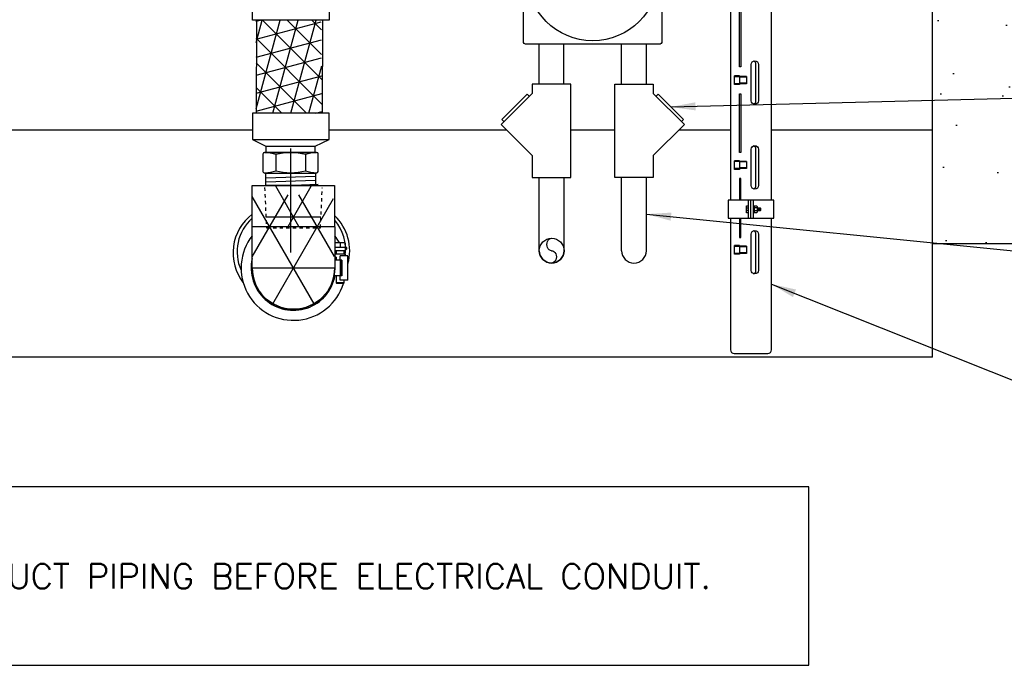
# Model space of a CAD drawing. Extents: x 1152 to 2559, y 156 to 782.
# Tile 108 of 111: x 2490 to 2520, y 477 to 496. Entities that reach past the tile are written whole.
import ezdxf

# ---------------------------------------------------------------- set-up
doc = ezdxf.new("R2010")
doc.units = 0
doc.header["$MEASUREMENT"] = 0
doc.linetypes.add('HIDDEN5', pattern=[0.05, 0.025, -0.025])
for name, color, linetype in [('1', 1, 'CONTINUOUS'), ('CONCRETE-HATCH', 2, 'CONTINUOUS'), ('CONCRETE-ISLAND', 6, 'CONTINUOUS'), ('CONDUIT', 2, 'CONTINUOUS'), ('FLEXHOSE-1.5', 3, 'CONTINUOUS'), ('FREEZE-OUTLINE-TITLES', 60, 'CONTINUOUS'), ('FRP-2', 2, 'CONTINUOUS'), ('FRP-2-HATCH', 1, 'CONTINUOUS'), ('J-BOX', 2, 'CONTINUOUS'), ('PROBE', 2, 'CONTINUOUS'), ('TEXT', 3, 'CONTINUOUS')]:
    doc.layers.add(name, color=color, linetype=linetype)
doc.styles.add('sim001', font='simplex.shx', dxfattribs={"height": 0.08})
doc.styles.add('SIMPLEX', font='simplex')
doc.dimstyles.new('DIM8', dxfattribs={"dimscale": 8, "dimtxt": 0.09375, "dimasz": 0.09375, "dimexe": 0.0625, "dimexo": 0.0625, "dimgap": 0.0625, "dimtad": 1, "dimdec": 4, "dimzin": 3, "dimdsep": 46, "dimlunit": 4, "dimtxsty": 'SIMPLEX', "dimcen": 0.0625, "dimclrd": 3, "dimclre": 3, "dimclrt": 3, "dimadec": 0, "dimazin": 0, "dimtfac": 1, "dimtdec": 4, "dimtofl": 0, "dimtmove": 0, "dimatfit": 3, "dimfxl": 1, "dimfrac": 2, "dimtolj": 1, "dimtzin": 3, "dimarcsym": 0})

msp = doc.modelspace()

# ---------------------------------------------------------------- hatches: boundary and pattern name
at = {"layer": 'CONCRETE-HATCH'}
h = msp.add_hatch(dxfattribs=at)
h.set_pattern_fill('AR-CONC', color=256, scale=0.6667, style=0)
h.set_pattern_definition([(130, (2273.9013, 200.234), (-4.781974, -0.41837), [0.500025, -5.500275]), (185, (2273.9013, 200.234), (0.925055, 5.014865), [0.40002, -4.40022]), (79.5486, (2273.503, 200.1992), (-3.85692, 4.596493), [0.424956, -4.674514]), (133.8158, (2273.9013, 201.5675), (-7.1153, -1.103515), [0.75004, -8.25041]), (83.3644, (2273.3084, 201.4755), (-6.2314, 6.49444), [0.63743, -7.01177]), (188.8158, (2273.901, 201.5675), (-6.23139, 6.49445), [0.60003, -6.60033]), (159, (2273.2346, 201.234), (-3.97958, -2.68426), [0.500025, -5.500275]), (214, (2273.2346, 201.234), (-1.622183, 4.834575), [0.40002, -4.40022]), (108.5486, (2272.903, 201.0105), (-5.601764, 2.15031), [0.424956, -4.674514]), (142.5, (2273.9013, 200.2341), (-0.08107, 2.219403), [0, -4.346884, 0, -4.46689, 0, -4.416887]), (172.5, (2273.9013, 200.234), (-1.753885, 2.629543), [0, -2.546794, 0, -4.246879, 0, -1.683418]), (212.5, (2275.388, 200.2341), (-3.558994, -0.150373), [0, -1.66675, 0, -5.20026, 0, -6.900345]), (222.5, (2276.0548, 200.234), (-3.888102, 0.6674), [0, -2.166775, 0, -3.453506, 0, -4.900245])])
edge = h.paths.add_edge_path()
edge.add_line((2520.41728, 502.01628), (2533.63542, 502.11746))
edge.add_line((2533.63542, 502.11746), (2533.63542, 499.69939))
edge.add_line((2533.63542, 499.69939), (2531.81472, 499.01265))
edge.add_line((2531.81472, 499.01265), (2532.95954, 499.01265))
edge.add_line((2532.95954, 499.01265), (2533.63542, 498.35331))
edge.add_line((2533.63542, 498.35331), (2533.63542, 489.27353))
edge.add_line((2533.63542, 489.27353), (2517.95024, 489.27353))
edge.add_line((2517.95024, 489.27353), (2518.01915, 498.11664))
edge.add_arc((2517.67446, 497.99287), 0.36624, -262.38732, 19.752242, ccw=False)
edge.add_line((2517.62594, 498.35587), (2518.85002, 498.35587))
edge.add_line((2518.85002, 498.35587), (2518.85002, 498.34238))
edge.add_line((2518.85002, 498.34238), (2518.85002, 498.25873))
edge.add_line((2518.85002, 498.25873), (2518.85002, 498.24254))
edge.add_line((2518.85002, 498.24254), (2518.85002, 498.23175))
edge.add_line((2518.85002, 498.23175), (2518.91479, 498.23175))
edge.add_line((2518.91479, 498.23175), (2518.93907, 498.23175))
edge.add_line((2518.93907, 498.23175), (2518.93907, 497.88905))
edge.add_line((2518.93907, 497.88905), (2519.02002, 497.88905))
edge.add_line((2519.02002, 497.88905), (2519.09827, 497.88905))
edge.add_line((2519.09827, 497.88905), (2519.09827, 498.22575))
edge.add_line((2519.09827, 498.22575), (2519.11446, 498.23175))
edge.add_line((2519.11446, 498.23175), (2519.17113, 498.23175))
edge.add_line((2519.17113, 498.23175), (2519.18732, 498.23175))
edge.add_line((2519.18732, 498.23175), (2519.18732, 498.24254))
edge.add_line((2519.18732, 498.24254), (2519.18732, 498.32889))
edge.add_line((2519.18732, 498.32889), (2519.18732, 498.35587))
edge.add_line((2519.18732, 498.35587), (2519.24669, 498.35587))
edge.add_line((2519.24669, 498.35587), (2519.32764, 498.35587))
edge.add_line((2519.32764, 498.35587), (2519.37621, 498.35587))
edge.add_line((2519.37621, 498.35587), (2519.3951, 498.35587))
edge.add_line((2519.3951, 498.35587), (2519.3951, 498.51238))
edge.add_line((2519.3951, 498.51238), (2519.45177, 498.51238))
edge.add_line((2519.45177, 498.51238), (2519.51922, 498.51238))
edge.add_line((2519.51922, 498.51238), (2519.51922, 498.22365))
edge.add_line((2519.51922, 498.22365), (2519.51922, 498.1481))
edge.add_line((2519.51922, 498.1481), (2519.51922, 498.11841))
edge.add_line((2519.51922, 498.11841), (2519.62446, 498.11841))
edge.add_line((2519.62446, 498.11841), (2519.62446, 498.1481))
edge.add_line((2519.62446, 498.1481), (2519.62446, 498.22365))
edge.add_line((2519.62446, 498.22365), (2519.62446, 498.52387))
edge.add_arc((2519.53071, 498.52387), 0.09375, 360, 450)
edge.add_line((2519.53071, 498.61762), (2519.50303, 498.61762))
edge.add_line((2519.50303, 498.61762), (2519.45177, 498.61762))
edge.add_line((2519.45177, 498.61762), (2519.37351, 498.61762))
edge.add_line((2519.37351, 498.61762), (2519.26828, 498.61762))
edge.add_line((2519.26828, 498.61762), (2519.20621, 498.61762))
edge.add_line((2519.20621, 498.61762), (2519.20621, 498.63651))
edge.add_line((2519.20621, 498.63651), (2519.13605, 498.63651))
edge.add_line((2519.13605, 498.63651), (2519.0605, 498.63651))
edge.add_line((2519.0605, 498.63651), (2518.97684, 498.63651))
edge.add_line((2518.97684, 498.63651), (2518.90129, 498.63651))
edge.add_line((2518.90129, 498.63651), (2518.85002, 498.63651))
edge.add_line((2518.85002, 498.63651), (2518.83113, 498.63651))
edge.add_line((2518.83113, 498.63651), (2518.83113, 498.61762))
edge.add_line((2518.83113, 498.61762), (2520.41728, 498.51644))
edge.add_line((2520.41728, 498.51644), (2520.41728, 502.01628))
edge = h.paths.add_edge_path(flags=17)
edge.add_line((2518.99573, 498.75932), (2518.99573, 498.74302))
edge.add_arc((2519.02002, 498.53667), 0.20778, 84.035352, 96.711877, ccw=False)
edge.add_line((2519.04161, 498.74332), (2519.04161, 498.75959))
edge.add_arc((2519.02002, 498.53667), 0.22397, 68.070412, 84.46793, ccw=False)
edge.add_arc((2519.02002, 498.53667), 0.22397, 47.302508, 68.070412, ccw=False)
edge.add_line((2519.1719, 498.70127), (2519.15494, 498.70127))
edge.add_line((2519.15494, 498.70127), (2519.09827, 498.70127))
edge.add_line((2519.09827, 498.70127), (2519.02002, 498.70127))
edge.add_line((2519.02002, 498.70127), (2518.94176, 498.70127))
edge.add_line((2518.94176, 498.70127), (2518.86814, 498.70127))
edge.add_arc((2519.02002, 498.53667), 0.22397, 111.929588, 132.697492, ccw=False)
edge.add_arc((2519.02002, 498.53667), 0.22397, 96.224687, 111.929588, ccw=False)
at = {"layer": 'FRP-2-HATCH', "linetype": 'Continuous'}
h = msp.add_hatch(dxfattribs=at)
h.set_pattern_fill('NET3', color=256, scale=4.212912, angle=-45.098168, style=0)
h.set_pattern_definition([(314.902, (2488.7829, 503.4924), (0.37301, 0.371734), []), (14.902, (2488.7829, 503.4924), (-0.135426, 0.508903), []), (74.902, (2488.7829, 503.4924), (-0.508436, 0.137169), [])])
h.paths.add_polyline_path([(2499.47498, 496.0322), (2497.49743, 496.03898), (2497.50263, 493.22159), (2499.50262, 493.21474)])
h = msp.add_hatch(dxfattribs=at)
h.set_pattern_fill('NET3', color=256, scale=10, style=0)
h.set_pattern_definition([(0, (2498.6331, 488.5327), (0, 1.25), []), (60, (2498.6331, 488.5327), (-1.08253, 0.625), []), (120, (2498.6331, 488.5327), (-1.08253, -0.625), [])])
edge = h.paths.add_edge_path()
edge.add_line((2499.88309, 488.53274), (2499.8418, 491.03041))
edge.add_line((2499.8418, 491.03041), (2499.46581, 491.03041))
edge.add_line((2499.46581, 491.03041), (2499.44877, 490.74797))
edge.add_line((2499.44877, 490.74797), (2497.81569, 490.74797))
edge.add_line((2497.81569, 490.74797), (2497.7569, 491.03041))
edge.add_line((2497.7569, 491.03041), (2497.38263, 491.03041))
edge.add_line((2497.38263, 491.03041), (2497.38309, 488.53274))
edge.add_arc((2498.63309, 488.53274), 1.25, 180, 360)
h = msp.add_hatch(dxfattribs=at)
h.set_pattern_fill('NET3', color=256, scale=10, style=0)
h.set_pattern_definition([(0, (2498.6331, 487.5744), (0, 1.25), []), (60, (2498.6331, 487.5744), (-1.08253, 0.625), []), (120, (2498.6331, 487.5744), (-1.08253, -0.625), [])])
h.paths.add_polyline_path([(2499.5071, 491.00797), (2497.75736, 491.00797), (2497.81569, 489.78961), (2499.44877, 489.78961)])

# ---------------------------------------------------------------- linework, layer by layer
at = {"layer": '1', "linetype": 'Continuous'}
for p, q in [((2517.9847, 492.71561), (2517.9847, 497.7241)), ((2489.17355, 492.71561), (2497.39358, 492.71561)), ((2499.7091, 492.71561), (2505.07895, 492.71561)), ((2507.02788, 492.71561), (2508.36155, 492.71561)), ((2510.31048, 492.71561), (2511.86847, 492.71561)), ((2513.10784, 492.71561), (2517.9847, 492.71561)), ((2517.9847, 485.83144), (2517.9847, 492.71561)), ((2500.2479, 489.15149), (2499.88309, 489.15149)), ((2499.88309, 489.07328), (2499.90388, 489.05249)), ((2499.89027, 489.29009), (2499.89027, 489.15149)), ((2500.19964, 489.29009), (2499.89027, 489.29009)), ((2500.18603, 489.05249), (2499.90388, 489.05249)), ((2499.92615, 489.05249), (2499.92615, 488.95349)), ((2500.04495, 489.29009), (2500.04495, 489.15149)), ((2500.16375, 488.95349), (2500.16375, 489.05249)), ((2500.18603, 489.05249), (2500.2479, 489.11436)), ((2500.19964, 489.29009), (2500.19964, 489.15149)), ((2500.2479, 489.11436), (2500.2479, 489.15149)), ((2500.2083, 488.95349), (2499.88309, 488.95349)), ((2499.92615, 488.85449), (2499.88309, 488.85449)), ((2500.0962, 488.77034), (2499.88309, 488.77034)), ((2499.92615, 488.85449), (2499.92615, 488.77034)), ((2500.04495, 488.77034), (2500.04495, 488.90399)), ((2500.28255, 488.90399), (2500.04495, 488.90399)), ((2500.05272, 488.29514), (2500.05272, 488.77034)), ((2500.08455, 488.77034), (2500.08455, 488.29514)), ((2500.0962, 488.77034), (2500.0962, 488.29514)), ((2500.2083, 488.90399), (2500.2083, 488.95349)), ((2500.28255, 488.16149), (2500.28255, 488.90399)), ((2499.86888, 488.34482), (2499.86888, 488.29514)), ((2500.0962, 488.29514), (2499.86888, 488.29514)), ((2499.92615, 488.29514), (2499.92615, 488.07833)), ((2500.04495, 488.16149), (2500.04495, 488.29514)), ((2500.28255, 488.16149), (2500.04495, 488.16149)), ((2500.16375, 488.07833), (2500.16375, 488.16149)), ((2499.92615, 488.07833), (2499.94199, 488.06249)), ((2500.16375, 488.07833), (2499.92615, 488.07833)), ((2500.14791, 488.06249), (2499.94199, 488.06249)), ((2500.14791, 488.06249), (2500.16375, 488.07833)), ((2517.9847, 485.83144), (2479.06297, 485.83144))]:
    msp.add_line(p, q, dxfattribs=at)
for centre, radius, start, end in [((2498.27943, 488.98645), 1.47634, 127.382478, 217.722071), ((2498.27881, 489.02642), 1.35287, 131.459747, 204.533708), ((2498.85941, 489.04931), 1.47634, 344.572339, 46.100952), ((2498.86002, 489.08928), 1.35287, 352.128047, 40.867606), ((2498.63309, 488.53274), 1.58646, 141.991249, 342.757633), ((2498.63309, 488.53274), 1.58646, 28.514618, 38.008751), ((2498.63309, 488.53274), 1.28125, 167.319617, 349.312993), ((2498.63309, 488.53274), 1.28125, 167.319617, 349.312993), ((2498.63309, 488.53274), 1.25, 180, 0), ((2498.63309, 488.53274), 1.25, 180, 0), ((2498.63309, 488.53274), 1.28125, 347.319617, 349.312971), ((2498.63309, 488.53274), 1.58646, 344.759121, 346.466647)]:
    msp.add_arc(centre, radius, start, end, dxfattribs=at)
at = {"layer": 'CONCRETE-ISLAND', "linetype": 'Continuous'}
msp.add_line((2517.9847, 489.27353), (2533.63542, 489.27353), dxfattribs=at)
at = {"layer": 'CONDUIT'}
for p, q in [((2506.06953, 494.10011), (2506.06953, 495.30753)), ((2506.81953, 494.10011), (2506.81953, 495.30753)), ((2508.5699, 494.10011), (2508.5699, 495.30753)), ((2509.3199, 494.10011), (2509.3199, 495.30753))]:
    msp.add_line(p, q, dxfattribs=at)
at = {"layer": 'CONDUIT', "linetype": 'Continuous'}
for p, q in [((2506.07586, 489.05563), (2506.07586, 491.26669)), ((2506.82586, 489.05563), (2506.82586, 491.26669)), ((2508.5699, 489.05563), (2508.5699, 491.26669)), ((2509.3199, 489.05563), (2509.3199, 491.26669))]:
    msp.add_line(p, q, dxfattribs=at)
for points in [[(2505.86118, 493.81905), (2504.91834, 492.87622), (2505.86118, 491.93338), (2505.86118, 491.26669), (2507.02788, 491.26669), (2507.02788, 494.10011), (2505.86118, 494.10011)], [(2509.52825, 493.81905), (2510.47109, 492.87622), (2509.52825, 491.93338), (2509.52825, 491.26669), (2508.36155, 491.26669), (2508.36155, 494.10011), (2509.52825, 494.10011)]]:
    msp.add_lwpolyline(points, close=True, dxfattribs=at)
for points in [[(2505.77279, 493.73066), (2505.71386, 493.78959), (2504.94781, 493.02354), (2505.00673, 492.96461)], [(2509.61664, 493.73066), (2509.67557, 493.78959), (2510.44163, 493.02354), (2510.3827, 492.96461)]]:
    msp.add_lwpolyline(points, dxfattribs=at)
msp.add_circle((2506.45086, 489.05563), 0.375, dxfattribs=at)
at = {"layer": 'CONDUIT'}
for centre in [(2506.45086, 489.05563), (2508.9449, 489.05563)]:
    msp.add_arc(centre, 0.375, 180, 0, dxfattribs=at)
at = {"layer": 'CONDUIT', "color": 1, "linetype": 'Continuous', "extrusion": (0, 0, -1)}
for centre, major_axis in [((2506.45086, 489.24313), (0, 0.1875)), ((2506.45086, 488.86813), (0, -0.1875))]:
    msp.add_ellipse(centre, major_axis=major_axis, ratio=0.76442522, start_param=3.14159265, end_param=6.28318531, dxfattribs=at)
at = {"layer": 'FLEXHOSE-1.5', "linetype": 'Continuous'}
msp.add_line((2497.39358, 492.41847), (2499.7091, 492.41847), dxfattribs=at)
at = {"layer": 'FLEXHOSE-1.5', "color": 1, "linetype": 'Continuous'}
msp.add_line((2497.79658, 492.21816), (2499.29487, 492.21816), dxfattribs=at)
at = {"layer": 'FLEXHOSE-1.5', "color": 2, "linetype": 'Continuous'}
for p, q in [((2498.09994, 491.97321), (2498.09994, 491.46435)), ((2498.99576, 491.97321), (2498.99576, 491.46435))]:
    msp.add_line(p, q, dxfattribs=at)
at = {"layer": 'FLEXHOSE-1.5', "color": 7, "linetype": 'Continuous'}
for p, q in [((2498.54185, 491.40562), (2497.79645, 491.38052)), ((2499.29645, 491.30603), (2497.79645, 491.25544)), ((2499.29645, 491.18096), (2497.79645, 491.13037)), ((2499.38296, 491.05589), (2498.62836, 491.03041))]:
    msp.add_line(p, q, dxfattribs=at)
at = {"layer": 'FLEXHOSE-1.5', "linetype": 'Continuous'}
for points in [[(2497.79658, 497.22204), (2499.29487, 497.22204), (2499.29487, 497.03559), (2499.7091, 496.83529), (2499.7091, 496.03559), (2497.39358, 496.03559), (2497.39358, 496.83529), (2497.79658, 497.03665)], [(2497.79658, 492.03172), (2499.29487, 492.03172), (2499.29487, 492.21816), (2499.7091, 492.41847), (2499.7091, 493.21816), (2497.39358, 493.21816), (2497.39358, 492.41847), (2497.79658, 492.21711)]]:
    msp.add_lwpolyline(points, close=True, dxfattribs=at)
msp.add_lwpolyline([(2499.3819, 491.45682), (2499.3819, 491.98334, 0.41421356), (2499.32961, 492.03193), (2497.76075, 492.03193, 0.41421356), (2497.70846, 491.97964), (2497.70846, 491.45682, 0.41421356), (2497.76828, 491.40454), (2499.32475, 491.40454, 0.41421356)], format="xyb", close=True, dxfattribs=at)
at = {"layer": 'FLEXHOSE-1.5', "color": 2, "linetype": 'Continuous'}
for points in [[(2497.76075, 492.03193, -0.06461552), (2498.09994, 491.97321, -0.13354685), (2498.99576, 491.97321, -0.06526141), (2499.32961, 492.03193)], [(2499.33128, 491.40566, -0.0658833), (2498.99576, 491.46435, -0.13354685), (2498.09994, 491.46435, -0.05884794), (2497.76828, 491.40454)]]:
    msp.add_lwpolyline(points, format="xyb", dxfattribs=at)
at = {"layer": 'FLEXHOSE-1.5', "color": 1, "linetype": 'Continuous'}
msp.add_lwpolyline([(2499.29645, 491.03057), (2497.79645, 491.03057), (2497.79645, 491.40562), (2499.29645, 491.40562)], close=True, dxfattribs=at)
at = {"layer": 'FREEZE-OUTLINE-TITLES'}
for p, q in [((2497.51437, 496.03559), (2497.50471, 493.21816)), ((2497.51437, 496.03559), (2497.50471, 493.21816)), ((2499.51438, 496.03559), (2499.50472, 493.21816)), ((2498.54592, 492.14417), (2498.5476, 489.00461))]:
    msp.add_line(p, q, dxfattribs=at)
at = {"layer": 'FRP-2'}
msp.add_lwpolyline([(2497.37836, 491.03041), (2499.87836, 491.03041), (2499.88309, 488.53274, -1), (2497.38309, 488.53274)], format="xyb", close=True, dxfattribs=at)
msp.add_lwpolyline([(2497.37836, 491.03041), (2499.87836, 491.03041), (2499.88309, 488.53274, -1), (2497.38309, 488.53274)], format="xyb", close=True, dxfattribs=at)
msp.add_lwpolyline([(2497.37836, 491.03041), (2499.87836, 491.03041), (2499.88309, 488.53274, -1), (2497.38309, 488.53274)], format="xyb", close=True, dxfattribs=at)
msp.add_lwpolyline([(2497.37836, 491.03041), (2499.87836, 491.03041), (2499.88309, 488.53274, -1), (2497.38309, 488.53274)], format="xyb", close=True, dxfattribs=at)
at = {"layer": 'FRP-2', "linetype": 'HIDDEN5'}
msp.add_lwpolyline([(2497.75736, 490.96518), (2497.81569, 489.74682), (2499.44877, 489.74682), (2499.5071, 490.96518)], dxfattribs=at)
msp.add_lwpolyline([(2497.75736, 490.96518), (2497.81569, 489.74682), (2499.44877, 489.74682), (2499.5071, 490.96518)], dxfattribs=at)
at = {"layer": 'J-BOX', "linetype": 'Continuous'}
msp.add_lwpolyline([(2505.60034, 495.36309), (2505.60034, 499.44072, -0.41421356), (2505.6559, 499.49628), (2509.73353, 499.49628, -0.41421356), (2509.78909, 499.44072), (2509.78909, 495.36309, -0.41421356), (2509.73353, 495.30753), (2505.6559, 495.30753, -0.41421356)], format="xyb", close=True, dxfattribs=at)
msp.add_circle((2507.69472, 497.4019), 1.98948, dxfattribs=at)
at = {"layer": 'PROBE', "color": 7}
for p, q in [((2511.98802, 494.08636), (2511.98802, 494.34491)), ((2512.14001, 494.34491), (2511.98802, 494.34491)), ((2512.14001, 494.32364), (2511.98802, 494.32364)), ((2512.14001, 494.10763), (2511.98802, 494.10763)), ((2512.14001, 494.08636), (2511.98802, 494.08636)), ((2512.14001, 494.34491), (2512.14001, 494.08636)), ((2512.3562, 494.32842), (2512.14001, 494.32842)), ((2512.3562, 494.31053), (2512.14001, 494.31053)), ((2512.3562, 494.12892), (2512.14001, 494.12892)), ((2512.3562, 494.11103), (2512.14001, 494.11103)), ((2512.3562, 494.32842), (2512.3562, 494.11103)), ((2511.98802, 491.51777), (2511.98802, 491.77632)), ((2512.14001, 491.77632), (2511.98802, 491.77632)), ((2512.14001, 491.75505), (2511.98802, 491.75505)), ((2512.14001, 491.77632), (2512.14001, 491.51777)), ((2512.3562, 491.75983), (2512.14001, 491.75983)), ((2512.3562, 491.74194), (2512.14001, 491.74194)), ((2512.3562, 491.75983), (2512.3562, 491.54244)), ((2512.14001, 491.53904), (2511.98802, 491.53904)), ((2512.14001, 491.51777), (2511.98802, 491.51777)), ((2512.3562, 491.56033), (2512.14001, 491.56033)), ((2512.3562, 491.54244), (2512.14001, 491.54244)), ((2512.34944, 490.35696), (2512.41186, 490.35696)), ((2512.41186, 490.26779), (2512.34944, 490.26779)), ((2512.66083, 490.35251), (2512.58148, 490.35251)), ((2512.66083, 490.26334), (2512.58148, 490.26334)), ((2512.67608, 490.38149), (2512.67608, 490.23436)), ((2512.67958, 490.26334), (2512.70633, 490.35251)), ((2512.70633, 490.26334), (2512.73308, 490.35251)), ((2512.73308, 490.26334), (2512.75983, 490.35251)), ((2512.75983, 490.26334), (2512.76875, 490.29306)), ((2512.76875, 490.35251), (2512.76875, 490.26334)), ((2511.98802, 488.94918), (2511.98802, 489.20773)), ((2512.14001, 489.20773), (2511.98802, 489.20773)), ((2512.14001, 489.18646), (2511.98802, 489.18646)), ((2512.14001, 489.20773), (2512.14001, 488.94918)), ((2512.3562, 489.19124), (2512.14001, 489.19124)), ((2512.3562, 489.17335), (2512.14001, 489.17335)), ((2512.3562, 489.19124), (2512.3562, 488.97385)), ((2512.14001, 488.97045), (2511.98802, 488.97045)), ((2512.14001, 488.94918), (2511.98802, 488.94918)), ((2512.3562, 488.99173), (2512.14001, 488.99173)), ((2512.3562, 488.97385), (2512.14001, 488.97385))]:
    msp.add_line(p, q, dxfattribs=at)
at = {"layer": 'PROBE'}
for p, q in [((2512.41186, 490.03543), (2512.41186, 490.58041)), ((2512.48816, 490.03543), (2512.48816, 490.58041)), ((2512.56445, 490.03543), (2512.56445, 490.58041))]:
    msp.add_line(p, q, dxfattribs=at)
msp.add_lwpolyline([(2513.10784, 490.58041), (2513.10784, 497.93188), (2513.10784, 497.93188), (2511.86847, 497.93188), (2511.86847, 497.93188), (2511.86847, 490.58041)], dxfattribs=at)
at = {"layer": 'PROBE', "color": 7}
for points in [[(2512.18476, 496.40652), (2512.18476, 494.62431), (2512.13641, 494.62431), (2512.13641, 496.40652), (2512.18476, 496.40652)], [(2512.18476, 493.80696), (2512.18476, 492.02475), (2512.13641, 492.02475), (2512.13641, 493.80696), (2512.18476, 493.80696)], [(2512.18476, 490.58041), (2512.18476, 491.23837), (2512.13641, 491.23837), (2512.13641, 490.58041)], [(2512.41186, 490.20538), (2512.34944, 490.20538), (2512.34944, 490.41047), (2512.41186, 490.41047)], [(2512.67608, 490.35251), (2512.76875, 490.35251), (2512.78003, 490.34122), (2512.78003, 490.27462), (2512.76875, 490.26334), (2512.67608, 490.26334)], [(2512.13641, 490.03543), (2512.13641, 489.45616), (2512.18476, 489.45616), (2512.18476, 490.03543)]]:
    msp.add_lwpolyline(points, dxfattribs=at)
for points in [[(2512.49708, 493.59681), (2512.49708, 494.69507, -1), (2512.71178, 494.69507), (2512.71178, 493.59681, -1)], [(2512.49708, 491.02822), (2512.49708, 492.12647, -1), (2512.71178, 492.12647), (2512.71178, 491.02822, -1)], [(2512.56445, 490.41047, -1), (2512.58148, 490.41047), (2512.58148, 490.20538, -1), (2512.56445, 490.20538)], [(2512.49708, 488.45962), (2512.49708, 489.55788, -1), (2512.71178, 489.55788), (2512.71178, 488.45962, -1)]]:
    msp.add_lwpolyline(points, format="xyb", close=True, dxfattribs=at)
for points in [[(2512.56834, 493.4957, 0.31702163), (2512.63961, 493.59681), (2512.63961, 494.69507, 0.31702163), (2512.56834, 494.79617)], [(2512.56834, 490.92711, 0.31702163), (2512.63961, 491.02822), (2512.63961, 492.12647, 0.31702163), (2512.56834, 492.22758)], [(2512.58148, 490.41047), (2512.66083, 490.41047, -0.52604367), (2512.66083, 490.35251, -0.34192839), (2512.66083, 490.26334, -0.52604367), (2512.66083, 490.20538), (2512.58148, 490.20538)], [(2512.56834, 488.35852, 0.31702163), (2512.63961, 488.45962), (2512.63961, 489.55788, 0.31702163), (2512.56834, 489.65899)]]:
    msp.add_lwpolyline(points, format="xyb", dxfattribs=at)
at = {"layer": 'PROBE'}
msp.add_lwpolyline([(2513.18427, 490.58041), (2511.79204, 490.58041), (2511.79204, 490.03543), (2513.18427, 490.03543)], close=True, dxfattribs=at)
msp.add_lwpolyline([(2511.86847, 490.03543), (2511.86847, 486.05118, 0.41421356), (2511.97747, 485.94218), (2512.99884, 485.94218, 0.41421356), (2513.10784, 486.05118), (2513.10784, 490.03543)], format="xyb", dxfattribs=at)
at = {"layer": 'TEXT', "color": 4}
msp.add_lwpolyline([(2481.30775, 476.50257), (2514.24005, 476.50257), (2514.24005, 481.90242), (2481.30775, 481.90242)], close=True, dxfattribs=at)

# ---------------------------------------------------------------- texts
at = {"layer": 'TEXT', "insert": (2482.92759, 479.57295), "char_height": 0.75, "width": 31.4788729, "attachment_point": 1, "style": 'sim001'}
msp.add_mtext('INSTALL PRODUCT PIPING BEFORE ELECTRICAL CONDUIT.', dxfattribs=at)

# ---------------------------------------------------------------- leaders
at = {"layer": 'TEXT'}
for points in [[(2510.0586, 493.40656), (2532.83735, 493.98069), (2540.90864, 493.97392)], [(2509.3199, 490.16116), (2530.31566, 488.05856), (2541.0062, 487.83253)], [(2513.10784, 488.0433), (2530.62346, 481.06438), (2540.90864, 481.06438)]]:
    msp.add_leader(points, dimstyle='DIM8', override={"dimtad": 0}, dxfattribs=at)

doc.saveas('drawing.dxf')
